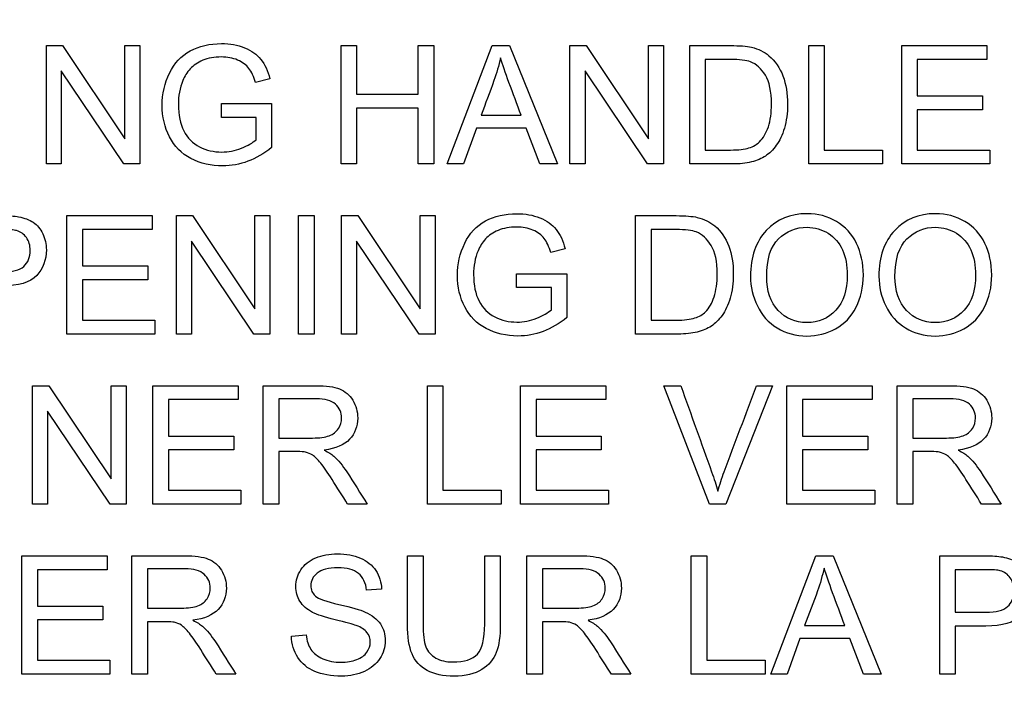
# Model space of a CAD drawing. Header units: inches. Extents: x 1 to 240, y -1 to 159.
# Tile 34 of 103: x 75.263 to 76.068, y 79.171 to 79.718. Entities that reach past the tile are written whole.
import ezdxf
from ezdxf.enums import TextEntityAlignment as Align

# ---------------------------------------------------------------- set-up
doc = ezdxf.new("R2010")
doc.units = ezdxf.units.IN
doc.header["$MEASUREMENT"] = 0
doc.layers.add('Default', color=7, linetype='Continuous')
doc.layers.add('LAB20180', color=7, linetype='Continuous')
doc.styles.add('SEACAD_Times_New_Roman', font='times.ttf')
doc.dimstyles.new('HAMMOND_(STH_-_240x160)', dxfattribs={"dimtxt": 1, "dimasz": 1.25, "dimexe": 0.5, "dimexo": 0.5, "dimgap": 0.25, "dimtad": 0, "dimtih": 1, "dimtoh": 1, "dimzin": 0, "dimdsep": 46, "dimtxsty": 'SEACAD_Times_New_Roman', "dimblk1": '_SE_FILLED', "dimblk2": '_SE_FILLED', "dimsah": 1, "dimcen": 0.5, "dimadec": 0, "dimazin": 0, "dimtfac": 0.8, "dimtofl": 0, "dimtmove": 0, "dimatfit": 3, "dimfxl": 1, "dimtolj": 1, "dimtzin": 0, "dimarcsym": 0})

# ---------------------------------------------------------------- blocks, each defined once
blk = doc.blocks.new('SE')
at = {"layer": 'LAB20180', "color": 7, "linetype": 'Continuous'}
for p, q in [((75.28439, 79.59978), (75.28439, 79.69656)), ((75.28439, 79.69656), (75.29752, 79.69656)), ((75.29752, 79.69656), (75.34865, 79.62045)), ((75.34865, 79.62045), (75.34865, 79.69656)), ((75.34865, 79.69656), (75.36095, 79.69656)), ((75.36095, 79.69656), (75.36095, 79.59978)), ((75.5254, 79.59978), (75.5254, 79.69656)), ((75.5254, 79.69656), (75.53809, 79.69656)), ((75.53809, 79.69656), (75.53809, 79.65683)), ((75.58851, 79.65683), (75.58851, 79.69656)), ((75.58851, 79.69656), (75.60126, 79.69656)), ((75.60126, 79.69656), (75.60126, 79.59978)), ((75.61207, 79.59978), (75.64903, 79.69656)), ((75.64903, 79.69656), (75.66314, 79.69656)), ((75.66314, 79.69656), (75.70235, 79.59978)), ((75.71252, 79.59978), (75.71252, 79.69656)), ((75.71252, 79.69656), (75.72566, 79.69656)), ((75.72566, 79.69656), (75.77685, 79.62045)), ((75.77685, 79.62045), (75.77685, 79.69656)), ((75.77685, 79.69656), (75.78909, 79.69656)), ((75.78909, 79.69656), (75.78909, 79.59978)), ((75.81046, 79.59978), (75.81046, 79.69656)), ((75.9077, 79.59978), (75.9077, 79.69656)), ((75.9077, 79.69656), (75.92038, 79.69656)), ((75.92038, 79.69656), (75.92038, 79.61117)), ((75.98374, 79.59978), (75.98374, 79.69656)), ((75.98374, 79.69656), (76.05348, 79.69656)), ((76.05348, 79.69656), (76.05348, 79.68522)), ((75.82315, 79.68522), (75.82315, 79.61117)), ((76.05348, 79.68522), (75.99649, 79.68522)), ((75.99649, 79.68522), (75.99649, 79.65541)), ((75.34781, 79.59978), (75.29662, 79.67589)), ((75.29662, 79.67589), (75.29662, 79.59978)), ((75.46713, 79.66945), (75.45541, 79.66629)), ((75.77595, 79.59978), (75.72482, 79.67589)), ((75.72482, 79.67589), (75.72482, 79.59978)), ((75.53809, 79.65683), (75.58851, 79.65683)), ((75.99649, 79.65541), (76.04987, 79.65541)), ((76.04987, 79.65541), (76.04987, 79.64408)), ((75.42746, 79.6377), (75.42746, 79.6491)), ((75.42746, 79.6491), (75.46861, 79.6491)), ((75.46861, 79.6491), (75.46861, 79.61323)), ((75.58851, 79.64543), (75.53809, 79.64543)), ((75.53809, 79.64543), (75.53809, 79.59978)), ((75.58851, 79.59978), (75.58851, 79.64543)), ((76.04987, 79.64408), (75.99649, 79.64408)), ((75.99649, 79.64408), (75.99649, 79.61117)), ((75.45586, 79.6377), (75.42746, 79.6377)), ((75.45586, 79.61961), (75.45586, 79.6377)), ((75.63983, 79.63957), (75.6726, 79.63957)), ((75.63596, 79.62908), (75.62553, 79.59978)), ((75.67672, 79.62908), (75.63596, 79.62908)), ((75.6878, 79.59978), (75.67672, 79.62908)), ((75.92038, 79.61117), (75.96809, 79.61117)), ((75.96809, 79.61117), (75.96809, 79.59978)), ((75.99649, 79.61117), (76.0558, 79.61117)), ((76.0558, 79.61117), (76.0558, 79.59978)), ((75.29662, 79.59978), (75.28439, 79.59978)), ((75.36095, 79.59978), (75.34781, 79.59978)), ((75.53809, 79.59978), (75.5254, 79.59978)), ((75.60126, 79.59978), (75.58851, 79.59978)), ((75.62553, 79.59978), (75.61207, 79.59978)), ((75.70235, 79.59978), (75.6878, 79.59978)), ((75.72482, 79.59978), (75.71252, 79.59978)), ((75.78909, 79.59978), (75.77595, 79.59978)), ((75.96809, 79.59978), (75.9077, 79.59978)), ((76.0558, 79.59978), (75.98374, 79.59978)), ((75.30119, 79.46076), (75.30119, 79.55754)), ((75.30119, 79.55754), (75.37093, 79.55754)), ((75.37093, 79.55754), (75.37093, 79.54614)), ((75.3907, 79.46076), (75.3907, 79.55754)), ((75.3907, 79.55754), (75.40377, 79.55754)), ((75.40377, 79.55754), (75.45496, 79.48143)), ((75.45496, 79.48143), (75.45496, 79.55754)), ((75.45496, 79.55754), (75.46719, 79.55754)), ((75.46719, 79.55754), (75.46719, 79.46076)), ((75.49063, 79.46076), (75.49063, 79.55754)), ((75.49063, 79.55754), (75.50332, 79.55754)), ((75.50332, 79.55754), (75.50332, 79.46076)), ((75.52579, 79.46076), (75.52579, 79.55754)), ((75.52579, 79.55754), (75.53893, 79.55754)), ((75.53893, 79.55754), (75.59012, 79.48143)), ((75.59012, 79.48143), (75.59012, 79.55754)), ((75.59012, 79.55754), (75.60235, 79.55754)), ((75.60235, 79.55754), (75.60235, 79.46076)), ((75.76616, 79.46076), (75.76616, 79.55754)), ((75.37093, 79.54614), (75.31388, 79.54614)), ((75.31388, 79.54614), (75.31388, 79.51639)), ((75.77885, 79.54614), (75.77885, 79.47209)), ((75.45406, 79.46076), (75.40293, 79.53681)), ((75.40293, 79.53681), (75.40293, 79.46076)), ((75.58922, 79.46076), (75.53809, 79.53681)), ((75.53809, 79.53681), (75.53809, 79.46076)), ((75.70853, 79.53043), (75.69688, 79.52728)), ((75.31388, 79.51639), (75.36726, 79.51639)), ((75.36726, 79.51639), (75.36726, 79.50506)), ((75.66893, 79.49869), (75.66893, 79.51008)), ((75.66893, 79.51008), (75.71001, 79.51008)), ((75.71001, 79.51008), (75.71001, 79.47422)), ((75.36726, 79.50506), (75.31388, 79.50506)), ((75.31388, 79.50506), (75.31388, 79.47209)), ((75.69733, 79.49869), (75.66893, 79.49869)), ((75.69733, 79.48059), (75.69733, 79.49869)), ((75.31388, 79.47209), (75.37318, 79.47209)), ((75.37318, 79.47209), (75.37318, 79.46076)), ((75.37318, 79.46076), (75.30119, 79.46076)), ((75.40293, 79.46076), (75.3907, 79.46076)), ((75.46719, 79.46076), (75.45406, 79.46076)), ((75.50332, 79.46076), (75.49063, 79.46076)), ((75.53809, 79.46076), (75.52579, 79.46076)), ((75.60235, 79.46076), (75.58922, 79.46076)), ((75.27315, 79.32174), (75.27315, 79.41852)), ((75.27315, 79.41852), (75.28629, 79.41852)), ((75.28629, 79.41852), (75.33748, 79.34241)), ((75.33748, 79.34241), (75.33748, 79.41852)), ((75.33748, 79.41852), (75.34971, 79.41852)), ((75.34971, 79.41852), (75.34971, 79.32174)), ((75.37154, 79.32174), (75.37154, 79.41852)), ((75.37154, 79.41852), (75.44128, 79.41852)), ((75.44128, 79.41852), (75.44128, 79.40712)), ((75.46169, 79.32174), (75.46169, 79.41852)), ((75.59594, 79.32174), (75.59594, 79.41852)), ((75.59594, 79.41852), (75.60869, 79.41852)), ((75.60869, 79.41852), (75.60869, 79.33307)), ((75.67205, 79.32174), (75.67205, 79.41852)), ((75.67205, 79.41852), (75.74179, 79.41852)), ((75.74179, 79.41852), (75.74179, 79.40712)), ((75.82666, 79.32174), (75.78925, 79.41852)), ((75.78925, 79.41852), (75.80309, 79.41852)), ((75.87798, 79.41852), (75.83999, 79.32174)), ((75.86491, 79.41852), (75.87798, 79.41852)), ((75.88989, 79.32174), (75.88989, 79.41852)), ((75.88989, 79.41852), (75.95963, 79.41852)), ((75.95963, 79.41852), (75.95963, 79.40712)), ((75.98004, 79.32174), (75.98004, 79.41852)), ((75.44128, 79.40712), (75.38422, 79.40712)), ((75.38422, 79.40712), (75.38422, 79.37738)), ((75.47444, 79.40783), (75.47444, 79.37577)), ((75.74179, 79.40712), (75.68474, 79.40712)), ((75.68474, 79.40712), (75.68474, 79.37738)), ((75.95963, 79.40712), (75.90258, 79.40712)), ((75.90258, 79.40712), (75.90258, 79.37738)), ((75.99279, 79.40783), (75.99279, 79.37577)), ((75.33658, 79.32174), (75.28545, 79.39779)), ((75.28545, 79.39779), (75.28545, 79.32174)), ((75.38422, 79.37738), (75.43761, 79.37738)), ((75.43761, 79.37738), (75.43761, 79.36604)), ((75.68474, 79.37738), (75.73812, 79.37738)), ((75.73812, 79.37738), (75.73812, 79.36604)), ((75.90258, 79.37738), (75.95596, 79.37738)), ((75.95596, 79.37738), (75.95596, 79.36604)), ((75.43761, 79.36604), (75.38422, 79.36604)), ((75.38422, 79.36604), (75.38422, 79.33307)), ((75.47444, 79.36469), (75.47444, 79.32174)), ((75.73812, 79.36604), (75.68474, 79.36604)), ((75.68474, 79.36604), (75.68474, 79.33307)), ((75.95596, 79.36604), (75.90258, 79.36604)), ((75.90258, 79.36604), (75.90258, 79.33307)), ((75.99279, 79.36469), (75.99279, 79.32174)), ((75.38422, 79.33307), (75.44353, 79.33307)), ((75.44353, 79.33307), (75.44353, 79.32174)), ((75.60869, 79.33307), (75.65634, 79.33307)), ((75.65634, 79.33307), (75.65634, 79.32174)), ((75.68474, 79.33307), (75.74404, 79.33307)), ((75.74404, 79.33307), (75.74404, 79.32174)), ((75.90258, 79.33307), (75.96188, 79.33307)), ((75.96188, 79.33307), (75.96188, 79.32174)), ((75.28545, 79.32174), (75.27315, 79.32174)), ((75.34971, 79.32174), (75.33658, 79.32174)), ((75.44353, 79.32174), (75.37154, 79.32174)), ((75.47444, 79.32174), (75.46169, 79.32174)), ((75.54675, 79.32174), (75.53072, 79.32174)), ((75.65634, 79.32174), (75.59594, 79.32174)), ((75.74404, 79.32174), (75.67205, 79.32174)), ((75.83999, 79.32174), (75.82666, 79.32174)), ((75.96188, 79.32174), (75.88989, 79.32174)), ((75.99279, 79.32174), (75.98004, 79.32174)), ((76.0651, 79.32174), (76.04907, 79.32174)), ((75.26436, 79.18272), (75.26436, 79.2795)), ((75.26436, 79.2795), (75.3341, 79.2795)), ((75.3341, 79.2795), (75.3341, 79.26811)), ((75.35432, 79.18272), (75.35432, 79.2795)), ((75.57969, 79.2795), (75.59237, 79.2795)), ((75.64279, 79.2795), (75.65554, 79.2795)), ((75.6773, 79.18272), (75.6773, 79.2795)), ((75.81156, 79.18272), (75.81156, 79.2795)), ((75.81156, 79.2795), (75.82431, 79.2795)), ((75.82431, 79.2795), (75.82431, 79.19406)), ((75.87672, 79.18272), (75.91362, 79.2795)), ((75.91362, 79.2795), (75.92772, 79.2795)), ((75.92772, 79.2795), (75.967, 79.18272)), ((76.01484, 79.18272), (76.01484, 79.2795)), ((75.3341, 79.26811), (75.27711, 79.26811)), ((75.27711, 79.26811), (75.27711, 79.23836)), ((75.36706, 79.26881), (75.36706, 79.23675)), ((75.69005, 79.26881), (75.69005, 79.23675)), ((76.02759, 79.26811), (76.02759, 79.23333)), ((75.5585, 79.2522), (75.54627, 79.2513)), ((75.27711, 79.23836), (75.33049, 79.23836)), ((75.33049, 79.23836), (75.33049, 79.22702)), ((75.33049, 79.22702), (75.27711, 79.22702)), ((75.27711, 79.22702), (75.27711, 79.19406)), ((75.36706, 79.22561), (75.36706, 79.18272)), ((75.69005, 79.22561), (75.69005, 79.18272)), ((75.90441, 79.22245), (75.93719, 79.22245)), ((76.02759, 79.222), (76.02759, 79.18272)), ((75.48471, 79.21382), (75.49675, 79.21498)), ((75.90055, 79.21202), (75.89018, 79.18272)), ((75.94131, 79.21202), (75.90055, 79.21202)), ((75.95238, 79.18272), (75.94131, 79.21202)), ((75.27711, 79.19406), (75.33635, 79.19406)), ((75.33635, 79.19406), (75.33635, 79.18272)), ((75.82431, 79.19406), (75.87202, 79.19406)), ((75.87202, 79.19406), (75.87202, 79.18272)), ((75.33635, 79.18272), (75.26436, 79.18272)), ((75.36706, 79.18272), (75.35432, 79.18272)), ((75.43938, 79.18272), (75.42334, 79.18272)), ((75.69005, 79.18272), (75.6773, 79.18272)), ((75.76236, 79.18272), (75.74639, 79.18272)), ((75.87202, 79.18272), (75.81156, 79.18272)), ((75.89018, 79.18272), (75.87672, 79.18272)), ((75.967, 79.18272), (75.95238, 79.18272)), ((76.02759, 79.18272), (76.01484, 79.18272))]:
    blk.add_line(p, q, dxfattribs=at)
for points, knots in [([(75.46861, 79.61323), (75.4623, 79.60828), (75.4558, 79.60448), (75.44916, 79.60197), (75.44248, 79.59943), (75.43558, 79.59817), (75.41903, 79.59817), (75.4104, 79.60023), (75.40261, 79.60428), (75.39487, 79.60831), (75.38902, 79.6142), (75.38503, 79.62193), (75.38108, 79.62958), (75.37911, 79.63822), (75.37911, 79.65709), (75.3811, 79.66591), (75.38503, 79.67402), (75.38898, 79.68219), (75.39462, 79.68825), (75.40203, 79.69218), (75.40941, 79.69609), (75.41787, 79.69817), (75.43455, 79.69817), (75.44086, 79.69701), (75.45219, 79.6925), (75.45657, 79.68928), (75.45979, 79.68529), (75.46304, 79.68126), (75.46545, 79.67595), (75.46713, 79.66945)], [0, 0, 0, 0, 0.088464, 0.088464, 0.088464, 0.168275, 0.168275, 0.276643, 0.276643, 0.276643, 0.375909, 0.375909, 0.375909, 0.481964, 0.481964, 0.587298, 0.587298, 0.587298, 0.686536, 0.686536, 0.686536, 0.786193, 0.786193, 0.858611, 0.858611, 0.931029, 0.931029, 0.931029, 1, 1, 1, 1]), ([(75.81046, 79.69656), (75.82156, 79.69656), (75.83266, 79.69656), (75.84375, 79.69656), (75.85129, 79.69656), (75.85702, 79.69611), (75.86101, 79.69514), (75.86654, 79.6938), (75.87125, 79.69153), (75.87518, 79.68825), (75.88029, 79.68397), (75.88406, 79.6784), (75.88664, 79.6717), (75.88923, 79.66497), (75.89044, 79.65728), (75.89044, 79.64131), (75.88954, 79.63481), (75.88786, 79.62914), (75.88618, 79.62346), (75.88394, 79.61877), (75.87853, 79.6113), (75.87563, 79.60841), (75.87241, 79.60628), (75.86923, 79.60419), (75.86539, 79.60255), (75.86088, 79.60145), (75.85636, 79.60035), (75.85122, 79.59978), (75.84536, 79.59978), (75.83373, 79.59978), (75.8221, 79.59978), (75.81046, 79.59978)], [0, 0, 0, 0, 0.150369, 0.150369, 0.150369, 0.228741, 0.228741, 0.228741, 0.300535, 0.300535, 0.300535, 0.392465, 0.392465, 0.392465, 0.497213, 0.497213, 0.587785, 0.587785, 0.587785, 0.651375, 0.651375, 0.714965, 0.714965, 0.714965, 0.771693, 0.771693, 0.771693, 0.842372, 0.842372, 0.842372, 1, 1, 1, 1]), ([(75.45541, 79.66629), (75.45399, 79.67119), (75.45219, 79.67505), (75.45, 79.67788), (75.44784, 79.68069), (75.44479, 79.68297), (75.44079, 79.68471), (75.43682, 79.68644), (75.43236, 79.68722), (75.42167, 79.68722), (75.41658, 79.68632), (75.41233, 79.68452), (75.40811, 79.68272), (75.40467, 79.6804), (75.40203, 79.6775), (75.39942, 79.67463), (75.39739, 79.67138), (75.39598, 79.66797), (75.39347, 79.66194), (75.39231, 79.65541), (75.39231, 79.63976), (75.39379, 79.63255), (75.39675, 79.62676), (75.39974, 79.62091), (75.40403, 79.61658), (75.40963, 79.61375), (75.41528, 79.61089), (75.42135, 79.60956), (75.43326, 79.60956), (75.4386, 79.61059), (75.44388, 79.61272), (75.44919, 79.61485), (75.45316, 79.61716), (75.45586, 79.61961)], [0, 0, 0, 0, 0.06855, 0.06855, 0.06855, 0.130284, 0.130284, 0.130284, 0.200428, 0.200428, 0.285537, 0.285537, 0.285537, 0.352489, 0.352489, 0.352489, 0.41295, 0.41295, 0.41295, 0.513226, 0.513226, 0.638571, 0.638571, 0.638571, 0.73781, 0.73781, 0.73781, 0.838521, 0.838521, 0.926007, 0.926007, 0.926007, 1, 1, 1, 1]), ([(75.65567, 79.68658), (75.65432, 79.68027), (75.65251, 79.67408), (75.65039, 79.6679), (75.64711, 79.65837), (75.64335, 79.64901), (75.63983, 79.63957)], [0, 0, 0, 0, 0.391046, 0.391046, 0.391046, 1, 1, 1, 1]), ([(75.6726, 79.63957), (75.66928, 79.6485), (75.66595, 79.65743), (75.66262, 79.66636), (75.65961, 79.67445), (75.65728, 79.68123), (75.65567, 79.68658)], [0, 0, 0, 0, 0.572052, 0.572052, 0.572052, 1, 1, 1, 1]), ([(75.82315, 79.61117), (75.83006, 79.61117), (75.83697, 79.61117), (75.84388, 79.61117), (75.85026, 79.61117), (75.85528, 79.61175), (75.85889, 79.61291), (75.86255, 79.61409), (75.86545, 79.61575), (75.86758, 79.61794), (75.87056, 79.62101), (75.87299, 79.62508), (75.87473, 79.63023), (75.87644, 79.63531), (75.87724, 79.64157), (75.87724, 79.65902), (75.87556, 79.66681), (75.87228, 79.67228), (75.86901, 79.67774), (75.86488, 79.68136), (75.86011, 79.68323), (75.85671, 79.68456), (75.85116, 79.68516), (75.8435, 79.68522), (75.83672, 79.68528), (75.82993, 79.68522), (75.82315, 79.68522)], [0, 0, 0, 0, 0.131808, 0.131808, 0.131808, 0.228178, 0.228178, 0.228178, 0.292644, 0.292644, 0.292644, 0.383825, 0.383825, 0.383825, 0.499074, 0.499074, 0.657793, 0.657793, 0.657793, 0.76379, 0.76379, 0.76379, 0.870647, 0.870647, 0.870647, 1, 1, 1, 1]), ([(75.21053, 79.55754), (75.2227, 79.55754), (75.23487, 79.55754), (75.24704, 79.55754), (75.25341, 79.55754), (75.25837, 79.55722), (75.26172, 79.55657), (75.26646, 79.55566), (75.27048, 79.55426), (75.2737, 79.55207), (75.2769, 79.54989), (75.27949, 79.54672), (75.28142, 79.54273), (75.28338, 79.53868), (75.28439, 79.53429), (75.28439, 79.52129), (75.28175, 79.51427), (75.27647, 79.5086), (75.27118, 79.50293), (75.26178, 79.50004), (75.24807, 79.50004), (75.23981, 79.50004), (75.23154, 79.50004), (75.22328, 79.50004)], [0, 0, 0, 0, 0.217025, 0.217025, 0.217025, 0.304597, 0.304597, 0.304597, 0.381192, 0.381192, 0.381192, 0.45407, 0.45407, 0.45407, 0.533735, 0.533735, 0.671534, 0.671534, 0.671534, 0.852688, 0.852688, 0.852688, 1, 1, 1, 1]), ([(75.71001, 79.47422), (75.70377, 79.46919), (75.69726, 79.46546), (75.68387, 79.46044), (75.67705, 79.45915), (75.6605, 79.45915), (75.65187, 79.46121), (75.63629, 79.46932), (75.63043, 79.47518), (75.6265, 79.48291), (75.62258, 79.49061), (75.62051, 79.49914), (75.62051, 79.51807), (75.62251, 79.52682), (75.63036, 79.54318), (75.63603, 79.54923), (75.65084, 79.55709), (75.65934, 79.55908), (75.669, 79.55915), (75.67595, 79.5592), (75.68233, 79.55799), (75.68793, 79.55574), (75.69361, 79.55345), (75.69804, 79.55026), (75.70126, 79.54627), (75.70448, 79.54227), (75.70686, 79.53693), (75.70853, 79.53043)], [0, 0, 0, 0, 0.080414, 0.080414, 0.160827, 0.160827, 0.268289, 0.268289, 0.375751, 0.375751, 0.375751, 0.480478, 0.480478, 0.58379, 0.58379, 0.687102, 0.687102, 0.790414, 0.790414, 0.790414, 0.866321, 0.866321, 0.866321, 0.931135, 0.931135, 0.931135, 1, 1, 1, 1]), ([(75.76616, 79.55754), (75.77726, 79.55754), (75.78836, 79.55754), (75.79945, 79.55754), (75.80699, 79.55754), (75.81272, 79.55702), (75.81665, 79.55612), (75.82225, 79.55484), (75.82695, 79.55252), (75.83088, 79.54923), (75.83603, 79.54493), (75.83976, 79.53938), (75.84234, 79.53268), (75.84493, 79.52595), (75.84607, 79.51826), (75.84607, 79.50229), (75.84524, 79.49579), (75.8435, 79.49012), (75.84176, 79.48447), (75.83963, 79.47975), (75.83422, 79.47228), (75.83133, 79.46939), (75.82811, 79.46726), (75.8249, 79.46515), (75.82109, 79.46346), (75.81207, 79.46127), (75.80686, 79.46076), (75.80106, 79.46076), (75.78943, 79.46076), (75.7778, 79.46076), (75.76616, 79.46076)], [0, 0, 0, 0, 0.150382, 0.150382, 0.150382, 0.228456, 0.228456, 0.228456, 0.300557, 0.300557, 0.300557, 0.3925, 0.3925, 0.3925, 0.497244, 0.497244, 0.587812, 0.587812, 0.587812, 0.651334, 0.651334, 0.714857, 0.714857, 0.714857, 0.778611, 0.778611, 0.842366, 0.842366, 0.842366, 1, 1, 1, 1]), ([(75.86017, 79.50783), (75.86017, 79.52386), (75.86449, 79.53642), (75.87305, 79.5455), (75.88165, 79.55461), (75.89276, 79.55908), (75.90634, 79.55915), (75.91529, 79.55919), (75.92328, 79.55696), (75.93757, 79.54846), (75.94305, 79.54247), (75.95052, 79.52728), (75.95238, 79.51865), (75.95238, 79.49914), (75.95045, 79.49038), (75.94646, 79.48265), (75.94248, 79.47495), (75.93693, 79.46907), (75.92972, 79.46514), (75.92248, 79.46119), (75.91465, 79.45915), (75.8972, 79.45915), (75.88909, 79.46134), (75.88194, 79.46572), (75.87476, 79.47011), (75.86938, 79.47615), (75.86204, 79.49134), (75.86017, 79.49939), (75.86017, 79.50783)], [0, 0, 0, 0, 0.13347, 0.13347, 0.13347, 0.254654, 0.254654, 0.254654, 0.339082, 0.339082, 0.42351, 0.42351, 0.507937, 0.507937, 0.594054, 0.594054, 0.594054, 0.674521, 0.674521, 0.674521, 0.752952, 0.752952, 0.83802, 0.83802, 0.83802, 0.91901, 0.91901, 1, 1, 1, 1]), ([(75.96513, 79.50783), (75.96513, 79.52386), (75.96945, 79.53642), (75.97801, 79.5455), (75.98661, 79.55461), (75.99771, 79.55908), (76.0113, 79.55915), (76.02019, 79.55919), (76.02824, 79.55696), (76.04253, 79.54846), (76.048, 79.54247), (76.05547, 79.52728), (76.05734, 79.51865), (76.05734, 79.49914), (76.05535, 79.49038), (76.04749, 79.47492), (76.04189, 79.46907), (76.03468, 79.46514), (76.02739, 79.46117), (76.01961, 79.45915), (76.00216, 79.45915), (75.99404, 79.46134), (75.9869, 79.46572), (75.97972, 79.47011), (75.97434, 79.47615), (75.967, 79.49134), (75.96513, 79.49939), (75.96513, 79.50783)], [0, 0, 0, 0, 0.13347, 0.13347, 0.13347, 0.254653, 0.254653, 0.254653, 0.33796, 0.33796, 0.421266, 0.421266, 0.504572, 0.504572, 0.589544, 0.589544, 0.674517, 0.674517, 0.674517, 0.75295, 0.75295, 0.838021, 0.838021, 0.838021, 0.91901, 0.91901, 1, 1, 1, 1]), ([(75.69688, 79.52728), (75.6954, 79.53217), (75.69359, 79.53603), (75.69147, 79.53887), (75.68932, 79.54173), (75.68625, 79.54395), (75.68226, 79.54569), (75.67829, 79.54742), (75.67383, 79.5482), (75.66307, 79.5482), (75.65805, 79.5473), (75.6538, 79.5455), (75.64957, 79.5437), (75.64607, 79.54138), (75.6435, 79.53848), (75.64089, 79.53555), (75.63886, 79.53236), (75.63738, 79.52889), (75.63485, 79.52293), (75.63371, 79.51639), (75.63371, 79.50075), (75.63519, 79.49353), (75.63815, 79.48774), (75.64114, 79.48189), (75.64543, 79.47757), (75.65676, 79.4719), (75.66275, 79.47055), (75.67466, 79.47055), (75.68007, 79.47158), (75.69063, 79.47583), (75.69456, 79.47814), (75.69733, 79.48059)], [0, 0, 0, 0, 0.068468, 0.068468, 0.068468, 0.130219, 0.130219, 0.130219, 0.200847, 0.200847, 0.285416, 0.285416, 0.285416, 0.352366, 0.352366, 0.352366, 0.413246, 0.413246, 0.413246, 0.514272, 0.514272, 0.63847, 0.63847, 0.63847, 0.735204, 0.735204, 0.831937, 0.831937, 0.915969, 0.915969, 1, 1, 1, 1]), ([(75.87337, 79.50757), (75.87337, 79.49592), (75.87647, 79.48677), (75.88896, 79.47338), (75.89681, 79.47003), (75.90621, 79.4701), (75.91581, 79.47016), (75.92373, 79.47344), (75.92991, 79.48021), (75.93612, 79.487), (75.93925, 79.4965), (75.93925, 79.51678), (75.9379, 79.52367), (75.93262, 79.53539), (75.92875, 79.5399), (75.9236, 79.54312), (75.9185, 79.54631), (75.91278, 79.54794), (75.90641, 79.54801), (75.89739, 79.5481), (75.8896, 79.54485), (75.8831, 79.53867), (75.87656, 79.53246), (75.87337, 79.52212), (75.87337, 79.50757)], [0, 0, 0, 0, 0.121796, 0.121796, 0.243592, 0.243592, 0.243592, 0.358943, 0.358943, 0.358943, 0.494678, 0.494678, 0.579337, 0.579337, 0.663996, 0.663996, 0.663996, 0.742646, 0.742646, 0.742646, 0.854601, 0.854601, 0.854601, 1, 1, 1, 1]), ([(75.97827, 79.50757), (75.97827, 79.49592), (75.98142, 79.48677), (75.99392, 79.47338), (76.00171, 79.47003), (76.01117, 79.4701), (76.02077, 79.47016), (76.02869, 79.47344), (76.04105, 79.48697), (76.04414, 79.4965), (76.04414, 79.51678), (76.04285, 79.52367), (76.04021, 79.52953), (76.03756, 79.53541), (76.03365, 79.5399), (76.02347, 79.54634), (76.01774, 79.54794), (76.01137, 79.54801), (76.00235, 79.5481), (75.99456, 79.54485), (75.98806, 79.53867), (75.98152, 79.53246), (75.97827, 79.52212), (75.97827, 79.50757)], [0, 0, 0, 0, 0.121846, 0.121846, 0.243693, 0.243693, 0.243693, 0.37378, 0.37378, 0.503868, 0.503868, 0.585005, 0.585005, 0.585005, 0.663786, 0.663786, 0.742568, 0.742568, 0.742568, 0.854519, 0.854519, 0.854519, 1, 1, 1, 1]), ([(75.22328, 79.51143), (75.23163, 79.51143), (75.23998, 79.51143), (75.24833, 79.51143), (75.25657, 79.51143), (75.26249, 79.51298), (75.26945, 79.51916), (75.27119, 79.52348), (75.27119, 79.5332), (75.27016, 79.53668), (75.26809, 79.53957), (75.26606, 79.54244), (75.26339, 79.54434), (75.26005, 79.5453), (75.25787, 79.54593), (75.25386, 79.54614), (75.24807, 79.54614), (75.23981, 79.54614), (75.23154, 79.54614), (75.22328, 79.54614)], [0, 0, 0, 0, 0.215632, 0.215632, 0.215632, 0.355764, 0.355764, 0.495897, 0.495897, 0.596219, 0.596219, 0.596219, 0.682986, 0.682986, 0.682986, 0.786564, 0.786564, 0.786564, 1, 1, 1, 1]), ([(75.77885, 79.47209), (75.78574, 79.47209), (75.79263, 79.47209), (75.79952, 79.47209), (75.80596, 79.47209), (75.81092, 79.47267), (75.81459, 79.47389), (75.81818, 79.47509), (75.82109, 79.47673), (75.8263, 79.48194), (75.82869, 79.48606), (75.83036, 79.49122), (75.83202, 79.49633), (75.83294, 79.50255), (75.83294, 79.52), (75.83126, 79.52779), (75.82791, 79.5332), (75.82456, 79.53863), (75.82057, 79.54228), (75.81581, 79.54421), (75.81243, 79.54558), (75.80686, 79.54614), (75.7992, 79.54614), (75.79241, 79.54614), (75.78563, 79.54614), (75.77885, 79.54614)], [0, 0, 0, 0, 0.131461, 0.131461, 0.131461, 0.228365, 0.228365, 0.228365, 0.293651, 0.293651, 0.383901, 0.383901, 0.383901, 0.499118, 0.499118, 0.657794, 0.657794, 0.657794, 0.763674, 0.763674, 0.763674, 0.870555, 0.870555, 0.870555, 1, 1, 1, 1]), ([(75.46169, 79.41852), (75.47596, 79.41852), (75.49023, 79.41852), (75.50451, 79.41852), (75.51314, 79.41852), (75.51964, 79.41762), (75.52866, 79.41414), (75.53226, 79.41105), (75.5349, 79.40667), (75.53756, 79.40227), (75.53896, 79.3974), (75.53896, 79.38523), (75.5367, 79.37944), (75.52782, 79.37003), (75.52099, 79.36707), (75.51166, 79.36578)], [0, 0, 0, 0, 0.318429, 0.318429, 0.318429, 0.446133, 0.446133, 0.573836, 0.573836, 0.573836, 0.691895, 0.691895, 0.845948, 0.845948, 1, 1, 1, 1]), ([(75.80309, 79.41852), (75.81151, 79.39506), (75.81992, 79.3716), (75.82833, 79.34814), (75.83036, 79.34249), (75.83207, 79.33719), (75.83342, 79.3323)], [0, 0, 0, 0, 0.817954, 0.817954, 0.817954, 1, 1, 1, 1]), ([(75.83342, 79.3323), (75.8349, 79.33758), (75.83664, 79.34286), (75.83864, 79.34814), (75.84749, 79.37156), (75.85615, 79.39506), (75.86491, 79.41852)], [0, 0, 0, 0, 0.181713, 0.181713, 0.181713, 1, 1, 1, 1]), ([(75.98004, 79.41852), (75.99431, 79.41852), (76.00859, 79.41852), (76.02286, 79.41852), (76.03149, 79.41852), (76.03799, 79.41762), (76.04701, 79.41414), (76.05061, 79.41105), (76.05325, 79.40667), (76.05591, 79.40227), (76.05731, 79.3974), (76.05731, 79.38523), (76.05506, 79.37944), (76.04617, 79.37003), (76.03934, 79.36707), (76.03001, 79.36578)], [0, 0, 0, 0, 0.318429, 0.318429, 0.318429, 0.446133, 0.446133, 0.573836, 0.573836, 0.573836, 0.691895, 0.691895, 0.845948, 0.845948, 1, 1, 1, 1]), ([(75.47444, 79.37577), (75.4836, 79.37577), (75.49277, 79.37577), (75.50193, 79.37577), (75.50779, 79.37577), (75.51236, 79.37641), (75.51565, 79.37757), (75.51895, 79.37873), (75.52144, 79.38072), (75.52318, 79.38343), (75.52489, 79.38609), (75.52576, 79.38897), (75.52576, 79.39669), (75.52408, 79.40043), (75.5208, 79.40339), (75.51748, 79.40638), (75.51217, 79.40783), (75.50502, 79.40783), (75.49483, 79.40783), (75.48463, 79.40783), (75.47444, 79.40783)], [0, 0, 0, 0, 0.228451, 0.228451, 0.228451, 0.343902, 0.343902, 0.343902, 0.424724, 0.424724, 0.424724, 0.499032, 0.499032, 0.606702, 0.606702, 0.606702, 0.745825, 0.745825, 0.745825, 1, 1, 1, 1]), ([(75.99279, 79.37577), (76.00195, 79.37577), (76.01112, 79.37577), (76.02028, 79.37577), (76.02614, 79.37577), (76.03072, 79.37641), (76.034, 79.37757), (76.0373, 79.37873), (76.03979, 79.38072), (76.04153, 79.38343), (76.04324, 79.38609), (76.04411, 79.38897), (76.04411, 79.39669), (76.04243, 79.40043), (76.03915, 79.40339), (76.03583, 79.40638), (76.03052, 79.40783), (76.02337, 79.40783), (76.01318, 79.40783), (76.00298, 79.40783), (75.99279, 79.40783)], [0, 0, 0, 0, 0.228451, 0.228451, 0.228451, 0.343902, 0.343902, 0.343902, 0.424724, 0.424724, 0.424724, 0.499032, 0.499032, 0.606702, 0.606702, 0.606702, 0.745825, 0.745825, 0.745825, 1, 1, 1, 1]), ([(75.53072, 79.32174), (75.52647, 79.32846), (75.52222, 79.33518), (75.51797, 79.3419), (75.51428, 79.34772), (75.51114, 79.35213), (75.50869, 79.35522), (75.50627, 79.35828), (75.50412, 79.36044), (75.50219, 79.36166), (75.5003, 79.36286), (75.49839, 79.36372), (75.49639, 79.36424), (75.49494, 79.36461), (75.4926, 79.36463), (75.48925, 79.36469), (75.48431, 79.36478), (75.47937, 79.36469), (75.47444, 79.36469)], [0, 0, 0, 0, 0.307183, 0.307183, 0.307183, 0.516416, 0.516416, 0.516416, 0.634807, 0.634807, 0.634807, 0.71683, 0.71683, 0.71683, 0.809234, 0.809234, 0.809234, 1, 1, 1, 1]), ([(75.51166, 79.36578), (75.51507, 79.36417), (75.51764, 79.36257), (75.51938, 79.36096), (75.52309, 79.35752), (75.52666, 79.35323), (75.53001, 79.34808), (75.53568, 79.33936), (75.54117, 79.33052), (75.54675, 79.32174)], [0, 0, 0, 0, 0.160192, 0.160192, 0.160192, 0.45337, 0.45337, 0.45337, 1, 1, 1, 1]), ([(76.04907, 79.32174), (76.04482, 79.32846), (76.04057, 79.33518), (76.03632, 79.3419), (76.03263, 79.34772), (76.02949, 79.35213), (76.02705, 79.35522), (76.02462, 79.35828), (76.02247, 79.36044), (76.02054, 79.36166), (76.01866, 79.36286), (76.01674, 79.36372), (76.01475, 79.36424), (76.0133, 79.36461), (76.01095, 79.36463), (76.0076, 79.36469), (76.00266, 79.36478), (75.99773, 79.36469), (75.99279, 79.36469)], [0, 0, 0, 0, 0.307183, 0.307183, 0.307183, 0.516416, 0.516416, 0.516416, 0.634807, 0.634807, 0.634807, 0.71683, 0.71683, 0.71683, 0.809234, 0.809234, 0.809234, 1, 1, 1, 1]), ([(76.03001, 79.36578), (76.03342, 79.36417), (76.036, 79.36257), (76.03773, 79.36096), (76.04145, 79.35752), (76.04501, 79.35323), (76.04836, 79.34808), (76.05403, 79.33936), (76.05952, 79.33052), (76.0651, 79.32174)], [0, 0, 0, 0, 0.160192, 0.160192, 0.160192, 0.45337, 0.45337, 0.45337, 1, 1, 1, 1]), ([(75.35432, 79.2795), (75.36859, 79.2795), (75.38286, 79.2795), (75.39714, 79.2795), (75.40576, 79.2795), (75.41227, 79.2786), (75.42128, 79.27512), (75.42482, 79.27203), (75.43023, 79.26328), (75.43158, 79.25838), (75.43158, 79.24621), (75.42933, 79.24042), (75.42045, 79.23102), (75.41362, 79.22799), (75.40428, 79.22677)], [0, 0, 0, 0, 0.318406, 0.318406, 0.318406, 0.439908, 0.439908, 0.561409, 0.561409, 0.682911, 0.682911, 0.841455, 0.841455, 1, 1, 1, 1]), ([(75.49675, 79.21498), (75.49733, 79.21009), (75.49862, 79.20603), (75.50074, 79.20294), (75.50288, 79.19984), (75.50602, 79.19728), (75.5104, 79.19534), (75.51483, 79.19339), (75.5198, 79.19245), (75.5301, 79.19245), (75.53442, 79.19315), (75.54189, 79.19612), (75.54466, 79.19811), (75.54646, 79.20069), (75.54825, 79.20325), (75.54923, 79.20597), (75.54923, 79.21196), (75.54833, 79.2146), (75.54472, 79.2191), (75.54182, 79.22097), (75.53777, 79.22252), (75.53517, 79.2235), (75.52946, 79.22509), (75.52057, 79.22722), (75.51175, 79.22933), (75.50557, 79.2314), (75.50203, 79.23327), (75.49739, 79.23572), (75.49398, 79.23868), (75.48947, 79.24589), (75.48831, 79.24988), (75.48831, 79.25922), (75.48973, 79.26379), (75.49527, 79.27229), (75.49926, 79.27551), (75.5046, 79.27776), (75.50987, 79.27999), (75.51581, 79.28105), (75.52946, 79.28105), (75.53577, 79.27989), (75.54118, 79.27757), (75.54664, 79.27523), (75.55084, 79.27191), (75.5538, 79.2674), (75.55671, 79.26296), (75.55831, 79.25787), (75.5585, 79.2522)], [0, 0, 0, 0, 0.049984, 0.049984, 0.049984, 0.098571, 0.098571, 0.098571, 0.153381, 0.153381, 0.201742, 0.201742, 0.250104, 0.250104, 0.250104, 0.286951, 0.286951, 0.323015, 0.323015, 0.359078, 0.359078, 0.359078, 0.428661, 0.428661, 0.428661, 0.504947, 0.504947, 0.504947, 0.558497, 0.558497, 0.612048, 0.612048, 0.669423, 0.669423, 0.726798, 0.726798, 0.726798, 0.796415, 0.796415, 0.872924, 0.872924, 0.872924, 0.937128, 0.937128, 0.937128, 1, 1, 1, 1]), ([(75.65554, 79.2795), (75.65554, 79.26087), (75.65554, 79.24224), (75.65554, 79.22361), (75.65554, 79.21382), (75.65444, 79.2061), (75.65225, 79.20043), (75.65004, 79.19471), (75.64607, 79.19006), (75.64034, 79.18646), (75.63464, 79.18287), (75.62714, 79.18111), (75.60879, 79.18111), (75.60139, 79.18266), (75.59565, 79.18581), (75.58995, 79.18895), (75.5858, 79.19341), (75.58091, 79.20526), (75.57969, 79.21331), (75.57969, 79.22361), (75.57969, 79.24224), (75.57969, 79.26087), (75.57969, 79.2795)], [0, 0, 0, 0, 0.229338, 0.229338, 0.229338, 0.325916, 0.325916, 0.325916, 0.402614, 0.402614, 0.402614, 0.499372, 0.499372, 0.592793, 0.592793, 0.592793, 0.681738, 0.681738, 0.770683, 0.770683, 0.770683, 1, 1, 1, 1]), ([(75.65554, 79.2795), (75.65554, 79.26087), (75.65554, 79.24224), (75.65554, 79.22361), (75.65554, 79.21382), (75.65444, 79.2061), (75.65225, 79.20043), (75.65004, 79.19471), (75.64607, 79.19006), (75.64034, 79.18646), (75.63464, 79.18287), (75.62714, 79.18111), (75.60879, 79.18111), (75.60139, 79.18266), (75.59565, 79.18581), (75.58995, 79.18895), (75.5858, 79.19341), (75.58091, 79.20526), (75.57969, 79.21331), (75.57969, 79.22361), (75.57969, 79.24224), (75.57969, 79.26087), (75.57969, 79.2795)], [0, 0, 0, 0, 0.229338, 0.229338, 0.229338, 0.325916, 0.325916, 0.325916, 0.402614, 0.402614, 0.402614, 0.499372, 0.499372, 0.592793, 0.592793, 0.592793, 0.681738, 0.681738, 0.770683, 0.770683, 0.770683, 1, 1, 1, 1]), ([(75.59237, 79.2795), (75.59237, 79.26089), (75.59237, 79.24228), (75.59237, 79.22368), (75.59237, 79.21524), (75.59314, 79.20906), (75.59469, 79.20513), (75.59626, 79.20113), (75.59894, 79.19805), (75.60274, 79.19592), (75.60656, 79.19378), (75.61124, 79.1927), (75.62611, 79.1927), (75.63281, 79.19483), (75.64079, 79.20333), (75.64279, 79.21157), (75.64279, 79.22368), (75.64279, 79.24228), (75.64279, 79.26089), (75.64279, 79.2795)], [0, 0, 0, 0, 0.272431, 0.272431, 0.272431, 0.36409, 0.36409, 0.36409, 0.425016, 0.425016, 0.425016, 0.493235, 0.493235, 0.610411, 0.610411, 0.727586, 0.727586, 0.727586, 1, 1, 1, 1]), ([(75.59237, 79.2795), (75.59237, 79.26089), (75.59237, 79.24228), (75.59237, 79.22368), (75.59237, 79.21524), (75.59314, 79.20906), (75.59469, 79.20513), (75.59626, 79.20113), (75.59894, 79.19805), (75.60274, 79.19592), (75.60656, 79.19378), (75.61124, 79.1927), (75.62611, 79.1927), (75.63281, 79.19483), (75.64079, 79.20333), (75.64279, 79.21157), (75.64279, 79.22368), (75.64279, 79.24228), (75.64279, 79.26089), (75.64279, 79.2795)], [0, 0, 0, 0, 0.272431, 0.272431, 0.272431, 0.36409, 0.36409, 0.36409, 0.425016, 0.425016, 0.425016, 0.493235, 0.493235, 0.610411, 0.610411, 0.727586, 0.727586, 0.727586, 1, 1, 1, 1]), ([(75.6773, 79.2795), (75.69158, 79.2795), (75.70585, 79.2795), (75.72012, 79.2795), (75.72875, 79.2795), (75.73532, 79.2786), (75.73976, 79.27686), (75.74426, 79.2751), (75.74788, 79.27203), (75.75052, 79.26766), (75.75317, 79.26325), (75.75457, 79.25838), (75.75457, 79.24621), (75.75232, 79.24042), (75.74343, 79.23102), (75.73661, 79.22799), (75.72734, 79.22677)], [0, 0, 0, 0, 0.318559, 0.318559, 0.318559, 0.466747, 0.466747, 0.466747, 0.574052, 0.574052, 0.574052, 0.692051, 0.692051, 0.846026, 0.846026, 1, 1, 1, 1]), ([(76.01484, 79.2795), (76.02701, 79.2795), (76.03918, 79.2795), (76.05135, 79.2795), (76.05779, 79.2795), (76.06269, 79.27912), (76.06603, 79.27854), (76.07079, 79.27771), (76.07479, 79.27622), (76.07801, 79.27403), (76.08126, 79.27182), (76.08381, 79.26869), (76.08574, 79.26469), (76.08771, 79.26062), (76.0887, 79.25626), (76.0887, 79.24319), (76.08606, 79.23623), (76.08084, 79.23057), (76.07557, 79.22483), (76.0661, 79.222), (76.05245, 79.222), (76.04416, 79.222), (76.03588, 79.222), (76.02759, 79.222)], [0, 0, 0, 0, 0.216958, 0.216958, 0.216958, 0.304485, 0.304485, 0.304485, 0.381107, 0.381107, 0.381107, 0.453971, 0.453971, 0.453971, 0.533155, 0.533155, 0.671192, 0.671192, 0.671192, 0.852298, 0.852298, 0.852298, 1, 1, 1, 1]), ([(75.36706, 79.23675), (75.37623, 79.23675), (75.38539, 79.23675), (75.39456, 79.23675), (75.40042, 79.23675), (75.40499, 79.23733), (75.41156, 79.23977), (75.41407, 79.24171), (75.41581, 79.24435), (75.41758, 79.24703), (75.41838, 79.24995), (75.41838, 79.25761), (75.41671, 79.26141), (75.41343, 79.26437), (75.41011, 79.26737), (75.4048, 79.26881), (75.39765, 79.26881), (75.38746, 79.26881), (75.37726, 79.26881), (75.36706, 79.26881)], [0, 0, 0, 0, 0.228426, 0.228426, 0.228426, 0.326342, 0.326342, 0.424258, 0.424258, 0.424258, 0.4994, 0.4994, 0.606745, 0.606745, 0.606745, 0.745853, 0.745853, 0.745853, 1, 1, 1, 1]), ([(75.54627, 79.2513), (75.54562, 79.25735), (75.54337, 79.26192), (75.53957, 79.26508), (75.5358, 79.26821), (75.53017, 79.26972), (75.51504, 79.26972), (75.50943, 79.2683), (75.50589, 79.2654), (75.50238, 79.26253), (75.50061, 79.25916), (75.50061, 79.25169), (75.50184, 79.24885), (75.50435, 79.2466), (75.50682, 79.24438), (75.51323, 79.24209), (75.5236, 79.23971), (75.53395, 79.23733), (75.54111, 79.23533), (75.54498, 79.23353), (75.55057, 79.23092), (75.55477, 79.22767), (75.55747, 79.22374), (75.5602, 79.21977), (75.56146, 79.21518), (75.56146, 79.20487), (75.56005, 79.19998), (75.55412, 79.19096), (75.54994, 79.18742), (75.5444, 79.18491), (75.53889, 79.18241), (75.53268, 79.18111), (75.5171, 79.18111), (75.50982, 79.1824), (75.5039, 79.18491), (75.49795, 79.18743), (75.49334, 79.19129), (75.48999, 79.19644), (75.48667, 79.20154), (75.4849, 79.20732), (75.48471, 79.21382)], [0, 0, 0, 0, 0.061269, 0.061269, 0.061269, 0.128991, 0.128991, 0.199659, 0.199659, 0.199659, 0.244601, 0.244601, 0.283745, 0.283745, 0.283745, 0.363957, 0.363957, 0.363957, 0.450774, 0.450774, 0.450774, 0.513333, 0.513333, 0.513333, 0.573932, 0.573932, 0.634532, 0.634532, 0.695131, 0.695131, 0.695131, 0.766629, 0.766629, 0.856838, 0.856838, 0.856838, 0.928295, 0.928295, 0.928295, 1, 1, 1, 1]), ([(75.69005, 79.23675), (75.69922, 79.23675), (75.70838, 79.23675), (75.71755, 79.23675), (75.72341, 79.23675), (75.72798, 79.23733), (75.73126, 79.23855), (75.7346, 79.23979), (75.73712, 79.24171), (75.7388, 79.24435), (75.74052, 79.24706), (75.74137, 79.24995), (75.74137, 79.25761), (75.7397, 79.26141), (75.73641, 79.26437), (75.73309, 79.26737), (75.72785, 79.26881), (75.72064, 79.26881), (75.71044, 79.26881), (75.70025, 79.26881), (75.69005, 79.26881)], [0, 0, 0, 0, 0.228418, 0.228418, 0.228418, 0.343902, 0.343902, 0.343902, 0.424321, 0.424321, 0.424321, 0.499434, 0.499434, 0.606737, 0.606737, 0.606737, 0.745862, 0.745862, 0.745862, 1, 1, 1, 1]), ([(75.92025, 79.26946), (75.9189, 79.26321), (75.91716, 79.25697), (75.91497, 79.25085), (75.91157, 79.24134), (75.90793, 79.23192), (75.90441, 79.22245)], [0, 0, 0, 0, 0.389843, 0.389843, 0.389843, 1, 1, 1, 1]), ([(75.93719, 79.22245), (75.93388, 79.23138), (75.93058, 79.24031), (75.92727, 79.24924), (75.92424, 79.25742), (75.92193, 79.26411), (75.92025, 79.26946)], [0, 0, 0, 0, 0.571633, 0.571633, 0.571633, 1, 1, 1, 1]), ([(76.02759, 79.23333), (76.03594, 79.23333), (76.04429, 79.23333), (76.05264, 79.23333), (76.06095, 79.23333), (76.06681, 79.23488), (76.07376, 79.24106), (76.0755, 79.24544), (76.0755, 79.2551), (76.07447, 79.25858), (76.07247, 79.26147), (76.07046, 79.2644), (76.06771, 79.2663), (76.06436, 79.26727), (76.06218, 79.2679), (76.05818, 79.26811), (76.05238, 79.26811), (76.04412, 79.26811), (76.03586, 79.26811), (76.02759, 79.26811)], [0, 0, 0, 0, 0.215503, 0.215503, 0.215503, 0.355035, 0.355035, 0.494567, 0.494567, 0.595608, 0.595608, 0.595608, 0.683176, 0.683176, 0.683176, 0.786692, 0.786692, 0.786692, 1, 1, 1, 1]), ([(75.42334, 79.18272), (75.41909, 79.18944), (75.41484, 79.19616), (75.41059, 79.20288), (75.40691, 79.2087), (75.40377, 79.21312), (75.40132, 79.21621), (75.39893, 79.21923), (75.39675, 79.22142), (75.39482, 79.22265), (75.39296, 79.22382), (75.39102, 79.22471), (75.38902, 79.22516), (75.38754, 79.22549), (75.38516, 79.22561), (75.38187, 79.22561), (75.37694, 79.22561), (75.372, 79.22561), (75.36706, 79.22561)], [0, 0, 0, 0, 0.307272, 0.307272, 0.307272, 0.516565, 0.516565, 0.516565, 0.634985, 0.634985, 0.634985, 0.71676, 0.71676, 0.71676, 0.809177, 0.809177, 0.809177, 1, 1, 1, 1]), ([(75.40428, 79.22677), (75.4077, 79.22516), (75.41027, 79.22348), (75.41201, 79.22194), (75.41579, 79.21858), (75.41929, 79.21421), (75.42263, 79.20906), (75.4283, 79.20034), (75.4338, 79.1915), (75.43938, 79.18272)], [0, 0, 0, 0, 0.160112, 0.160112, 0.160112, 0.453397, 0.453397, 0.453397, 1, 1, 1, 1]), ([(75.74639, 79.18272), (75.74212, 79.18944), (75.73785, 79.19616), (75.73358, 79.20288), (75.72988, 79.2087), (75.72676, 79.21312), (75.72437, 79.21621), (75.722, 79.21929), (75.71974, 79.22142), (75.71787, 79.22265), (75.71599, 79.22388), (75.71401, 79.22471), (75.71201, 79.22516), (75.71059, 79.22548), (75.70821, 79.22561), (75.70486, 79.22561), (75.69993, 79.22561), (75.69499, 79.22561), (75.69005, 79.22561)], [0, 0, 0, 0, 0.307485, 0.307485, 0.307485, 0.516125, 0.516125, 0.516125, 0.634458, 0.634458, 0.634458, 0.716976, 0.716976, 0.716976, 0.809328, 0.809328, 0.809328, 1, 1, 1, 1]), ([(75.72734, 79.22677), (75.73068, 79.22516), (75.73326, 79.22348), (75.735, 79.22194), (75.73881, 79.21854), (75.74227, 79.21421), (75.74562, 79.20906), (75.75129, 79.20034), (75.75678, 79.1915), (75.76236, 79.18272)], [0, 0, 0, 0, 0.159281, 0.159281, 0.159281, 0.452861, 0.452861, 0.452861, 1, 1, 1, 1])]:
    blk.add_open_spline(points, degree=3, knots=knots, dxfattribs=at)
blk = doc.blocks.new('DMBLK2888')
at = {"layer": 'Default', "linetype": 'Continuous'}
for points in [[(83.58475, 86.75664), (83.37642, 88.00664), (83.16808, 86.75664)], [(83.58475, 76.17899), (83.16808, 76.17899), (83.37642, 74.92899)]]:
    blk.add_hatch(color=7, dxfattribs=at).paths.add_polyline_path(points)
at = {"layer": 'Default', "color": 7, "linetype": 'Continuous'}
for p, q in [((78.59879, 88.00664), (83.87642, 88.00664)), ((83.37642, 88.00664), (83.37642, 82.31782)), ((83.37642, 80.96782), (83.37642, 74.92899)), ((75.74629, 74.92899), (83.87642, 74.92899))]:
    blk.add_line(p, q, dxfattribs=at)
at = {"layer": 'Default', "color": 7, "linetype": 'Continuous', "style": 'SEACAD_Times_New_Roman'}
blk.add_text('13.08', height=1, dxfattribs=at).set_placement((81.67026, 81.96782), align=Align.TOP_LEFT)
blk = doc.blocks.new('_SE_FILLED')
at = {"color": 0}
blk.add_line((0, 0), (-1, 0), dxfattribs=at)
blk.add_solid([(0, 0), (-1, -0.1665), (-1, 0.1665), (0, 0)], dxfattribs=at)

msp = doc.modelspace()

# ---------------------------------------------------------------- block references
at = {"layer": 'Default'}
msp.add_blockref('SE', (0, 0), dxfattribs=at)

# ---------------------------------------------------------------- dimensions: what is measured, and where the dimension line sits
at = {"layer": 'Default', "color": 7, "linetype": 'Continuous'}
dim = msp.add_linear_dim(base=(83.37642, 74.92899), p1=(78.09879, 88.00664), p2=(75.24629, 74.92899), angle=90, text='\\A1;<>', dimstyle='HAMMOND_(STH_-_240x160)', dxfattribs=at)
dim.commit()
dim.dimension.update_dxf_attribs({"geometry": 'DMBLK2888', "text_midpoint": (83.37642, 81.46782), "dimtype": 160})

doc.saveas('drawing.dxf')
